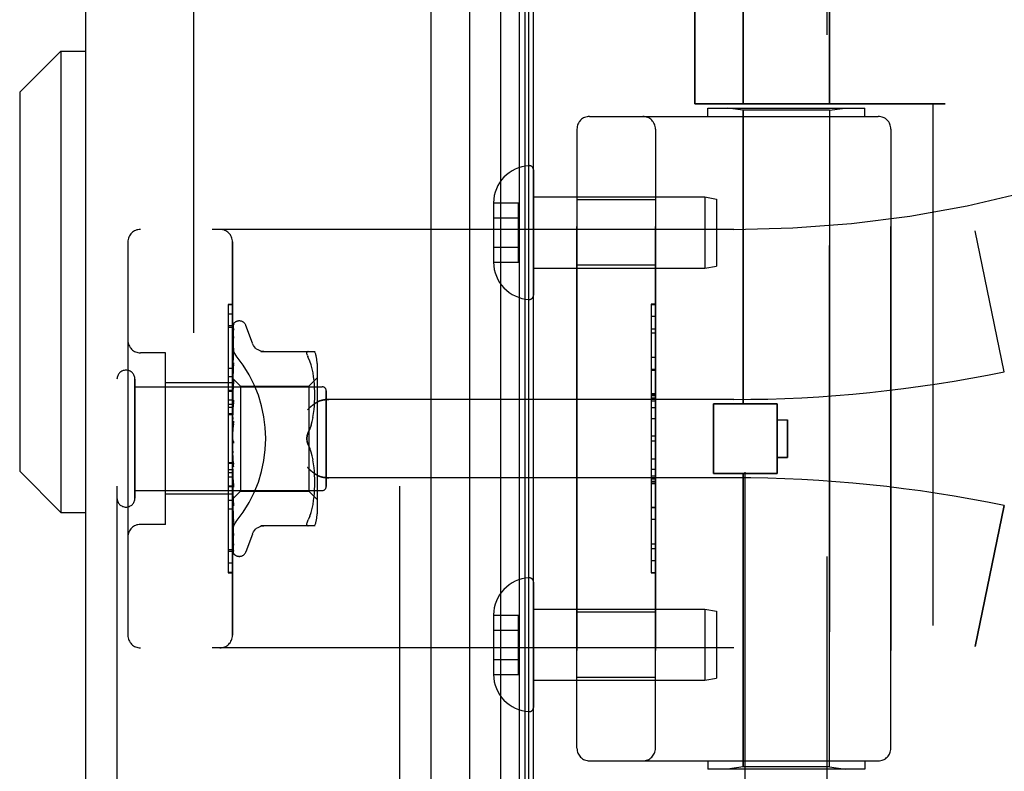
# Model space of a CAD drawing. Header units: inches. Extents: x 0 to 227, y 0 to 147.
# Tile 237 of 256: x 117.87 to 120.22, y 45.7 to 47.49. Entities that reach past the tile are written whole.
import ezdxf

# ---------------------------------------------------------------- set-up
doc = ezdxf.new("R2010")
doc.units = ezdxf.units.IN
doc.header["$LTSCALE"] = 12.466667
doc.header["$MEASUREMENT"] = 0
doc.linetypes.add('HIDDEN', pattern=[0.2, 0.1, -0.1])
doc.layers.get('0').update_dxf_attribs({"linetype": 'CONTINUOUS'})
for name, color, linetype in [('DEFAULT_2', 8, 'HIDDEN'), ('DIMENSIONS', 7, 'CONTINUOUS'), ('LEFTHAND_DOOR_ASSEMBLY', 7, 'CONTINUOUS'), ('RIGHTHAND_DOOR_ASSEMBLY', 7, 'CONTINUOUS')]:
    doc.layers.add(name, color=color, linetype=linetype)
doc.styles.get("Standard").update_dxf_attribs({"font": 'arial.ttf'})
doc.dimstyles.new('DIMSTYLE_1', dxfattribs={"dimtxt": 1, "dimasz": 1.333333, "dimexe": 0.09, "dimexo": 0.07, "dimgap": 0.0375, "dimtad": 0, "dimtih": 1, "dimtoh": 1, "dimzin": 4, "dimdsep": 46, "dimtxsty": 'Standard', "dimblk": '_FILLED', "dimblk1": '_FILLED', "dimblk2": '_FILLED', "dimcen": 0.09, "dimadec": 3, "dimazin": 1, "dimtfac": 1, "dimtdec": 3, "dimtofl": 0, "dimtmove": 0, "dimatfit": 3, "dimldrblk": '_FILLED', "dimfxl": 0, "dimtolj": 1, "dimtzin": 4, "dimarcsym": 0})

# ---------------------------------------------------------------- blocks, each defined once
blk = doc.blocks.new('_FILLED')
at = {"color": 0, "linetype": 'ByBlock'}
blk.add_solid([(0, 0), (-1, 0.2), (-1, -0.2)], dxfattribs=at)
blk = doc.blocks.new('*D12')
at = {"layer": 'DIMENSIONS', "color": 2, "linetype": 'Continuous'}
for p, q in [((118.2684, 101.6174), (114.005, 101.6174)), ((115.205, 101.6174), (115.205, 72.6174)), ((115.205, 41.6174), (115.205, 70.6174)), ((118.2794, 41.6174), (114.005, 41.6174))]:
    blk.add_line(p, q, dxfattribs=at)
at = {"layer": 'DIMENSIONS', "color": 2, "linetype": 'Continuous', "xscale": 1.3333333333, "yscale": 1.3333333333, "zscale": 1.3333333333}
for p, rotation in [((115.205, 101.6174), 90), ((115.205, 41.6174), 270)]:
    blk.add_blockref('_FILLED', p, dxfattribs=dict(at, rotation=rotation))
at = {"layer": 'DIMENSIONS', "color": 2, "linetype": 'Continuous', "insert": (115.205, 72.1174), "char_height": 1, "width": 3.494424, "attachment_point": 2, "line_spacing_factor": 0.9}
blk.add_mtext('60.00', dxfattribs=at)

msp = doc.modelspace()

# ---------------------------------------------------------------- linework, layer by layer
at = {"color": 3, "linetype": 'Continuous'}
msp.add_line((119.0977, 41.7214), (119.0977, 101.5134), dxfattribs=at)
at = {"layer": 'DEFAULT_2', "color": 8, "linetype": 'HIDDEN'}
msp.add_line((118.2852, 100.3518), (118.2852, 42.8829), dxfattribs=at)
at = {"layer": 'LEFTHAND_DOOR_ASSEMBLY', "color": 8, "linetype": 'HIDDEN'}
for p, q in [((118.1027, 101.2324), (118.1027, 42.0024)), ((118.7777, 101.2324), (118.7777, 42.0024)), ((119.5987, 47.8384), (119.5987, 47.2924)), ((119.8047, 47.8384), (119.8047, 47.2924)), ((119.483, 47.8136), (119.483, 47.2924)), ((120.0817, 47.2924), (119.483, 47.2924)), ((120.0517, 47.2924), (120.0517, 45.6924)), ((119.2317, 47.2624), (119.9217, 47.2624)), ((119.5142, 47.2824), (119.8892, 47.2824)), ((119.5142, 47.2624), (119.5142, 47.2824)), ((119.5987, 47.2771), (119.5612, 47.2824)), ((119.8047, 47.2771), (119.5987, 47.2771)), ((119.5987, 46.5754), (119.5987, 47.2771)), ((119.8047, 47.2771), (119.8422, 47.2824)), ((119.8047, 45.7077), (119.8047, 47.2771)), ((119.8892, 47.2624), (119.8892, 47.2824)), ((119.2017, 47.2324), (119.2017, 45.7524)), ((119.3892, 45.7524), (119.3892, 47.2324)), ((119.9517, 47.2324), (119.9517, 45.7524)), ((119.3892, 47.0629), (119.2017, 47.0629)), ((119.5767, 46.9924), (118.1587, 46.9924)), ((120.2227, 46.6524), (120.1529, 46.989)), ((118.1287, 46.9624), (118.1287, 46.0224)), ((118.3787, 46.0224), (118.3787, 46.9624)), ((119.3892, 46.9069), (119.2017, 46.9069)), ((119.3792, 46.8133), (119.3892, 46.8133)), ((119.3792, 46.8133), (119.3792, 46.1714)), ((119.3892, 46.8131), (119.3792, 46.8131)), ((118.3787, 46.7902), (118.3687, 46.7902)), ((118.3687, 46.7902), (118.3687, 46.3795)), ((118.3787, 46.7617), (118.3687, 46.7617)), ((119.3792, 46.755), (119.3892, 46.755)), ((119.3892, 46.7448), (119.3792, 46.7448)), ((118.2187, 46.6974), (118.1587, 46.6974)), ((118.2187, 46.2874), (118.2187, 46.6974)), ((119.3892, 46.686), (119.3792, 46.686)), ((119.3792, 46.6558), (119.3892, 46.6558)), ((118.1457, 46.3504), (118.1457, 46.6344)), ((118.3787, 46.6404), (118.3687, 46.6404)), ((118.1457, 46.6164), (118.5927, 46.6164)), ((118.3787, 46.6254), (118.2187, 46.6254)), ((118.6027, 46.3784), (118.6027, 46.6064)), ((118.3787, 46.5843), (118.3687, 46.5843)), ((119.5767, 46.5861), (118.6091, 46.5861)), ((119.3792, 46.5992), (119.3892, 46.5992)), ((119.3792, 46.599), (119.3892, 46.599)), ((119.3892, 46.5987), (119.3792, 46.5987)), ((118.3787, 46.5743), (118.3687, 46.5743)), ((118.3787, 46.5671), (118.3687, 46.5671)), ((119.5277, 46.5754), (119.6797, 46.5754)), ((119.5277, 46.4094), (119.5277, 46.5754)), ((119.6797, 46.4094), (119.6797, 46.5754)), ((118.3787, 46.552), (118.3687, 46.552)), ((119.3792, 46.5408), (119.3892, 46.5408)), ((119.6797, 46.5374), (119.7047, 46.5374)), ((119.7047, 46.5374), (119.7047, 46.4474)), ((119.3892, 46.4987), (119.3792, 46.4987)), ((119.7047, 46.4474), (119.6797, 46.4474)), ((118.3687, 46.4357), (118.3787, 46.4357)), ((119.3892, 46.4185), (119.3792, 46.4185)), ((119.5767, 46.3986), (118.6091, 46.3986)), ((119.3892, 46.4029), (119.3792, 46.4029)), ((119.3892, 46.3953), (119.3792, 46.3953)), ((119.5277, 46.4094), (119.6797, 46.4094)), ((119.5987, 45.7077), (119.5987, 46.4094)), ((118.1457, 46.3684), (118.5927, 46.3684)), ((118.3687, 46.3795), (118.3787, 46.3795)), ((118.3787, 46.3791), (118.3687, 46.3791)), ((118.3687, 46.3791), (118.3687, 46.1718)), ((118.3787, 46.3774), (118.3687, 46.3774)), ((119.3892, 46.3899), (119.3792, 46.3899)), ((119.3892, 46.3851), (119.3792, 46.3851)), ((118.3787, 46.3594), (118.2187, 46.3594)), ((118.3787, 46.324), (118.3687, 46.324)), ((119.3892, 46.3267), (119.3792, 46.3267)), ((120.2227, 46.3324), (120.1529, 45.9958)), ((118.2187, 46.2874), (118.1587, 46.2874)), ((118.3687, 46.2271), (118.3787, 46.2271)), ((119.3892, 46.2004), (119.3792, 46.2004)), ((118.3787, 46.1726), (118.3687, 46.1726)), ((118.3687, 46.1718), (118.3787, 46.1718)), ((119.3892, 46.1714), (119.3792, 46.1714)), ((119.3892, 46.0779), (119.2017, 46.0779)), ((119.5767, 45.9924), (118.1587, 45.9924)), ((119.3892, 45.9219), (119.2017, 45.9219)), ((119.2317, 45.7224), (119.9217, 45.7224)), ((119.5142, 45.7224), (119.5142, 45.7024)), ((119.8892, 45.7224), (119.8892, 45.7024)), ((119.8892, 45.7024), (119.5142, 45.7024)), ((119.5987, 45.7077), (119.5612, 45.7024)), ((119.8047, 45.7077), (119.5987, 45.7077)), ((119.8047, 45.7077), (119.8422, 45.7024))]:
    msp.add_line(p, q, dxfattribs=at)
for points in [[(118.3875, 46.6904), (118.387, 46.691), (118.3866, 46.6916), (118.3861, 46.6922), (118.3857, 46.6928), (118.3852, 46.6935), (118.3848, 46.6941), (118.3844, 46.6948), (118.3839, 46.6955), (118.3835, 46.6962), (118.3832, 46.6969), (118.3828, 46.6976), (118.3824, 46.6984), (118.3821, 46.6991), (118.3817, 46.6999), (118.3814, 46.7006), (118.3811, 46.7014), (118.3808, 46.7022), (118.3805, 46.7029), (118.3803, 46.7037), (118.3801, 46.7045), (118.3798, 46.7053), (118.3796, 46.7061), (118.3795, 46.7069), (118.3793, 46.7076), (118.3792, 46.7084), (118.379, 46.7092), (118.3789, 46.71), (118.3789, 46.7107), (118.3788, 46.7115), (118.3787, 46.7123), (118.3787, 46.713), (118.3787, 46.7138)], [(118.6091, 46.5861), (118.6079, 46.5861), (118.6066, 46.5861), (118.6053, 46.586), (118.604, 46.586), (118.6028, 46.5859), (118.6016, 46.5858), (118.6003, 46.5856), (118.5991, 46.5855), (118.598, 46.5853), (118.5968, 46.5851), (118.5957, 46.5849), (118.5946, 46.5847), (118.5935, 46.5844), (118.5924, 46.5842), (118.5914, 46.5839), (118.5904, 46.5836), (118.5894, 46.5833), (118.5885, 46.583), (118.5875, 46.5827), (118.5866, 46.5824), (118.5858, 46.582), (118.5849, 46.5817), (118.5841, 46.5814), (118.5833, 46.581), (118.5826, 46.5806), (118.5818, 46.5803), (118.5811, 46.5799), (118.5804, 46.5795), (118.5798, 46.5791), (118.5791, 46.5787)], [(118.5579, 46.5611), (118.5584, 46.5617), (118.5589, 46.5623), (118.5595, 46.5628), (118.56, 46.5634), (118.5606, 46.564), (118.5612, 46.5645), (118.5617, 46.5651), (118.5623, 46.5657), (118.5629, 46.5662), (118.5635, 46.5668), (118.5641, 46.5674), (118.5648, 46.5679), (118.5654, 46.5685), (118.566, 46.569), (118.5667, 46.5696), (118.5673, 46.5701), (118.568, 46.5707), (118.5686, 46.5712), (118.5693, 46.5717), (118.5699, 46.5723), (118.5706, 46.5728), (118.5712, 46.5733), (118.5719, 46.5738), (118.5726, 46.5743), (118.5732, 46.5748), (118.5739, 46.5753), (118.5746, 46.5757), (118.5752, 46.5762), (118.5759, 46.5766), (118.5765, 46.5771), (118.5772, 46.5775), (118.5778, 46.5779), (118.5785, 46.5783), (118.5791, 46.5787)], [(118.5791, 46.406), (118.5785, 46.4064), (118.5778, 46.4069), (118.5772, 46.4073), (118.5765, 46.4077), (118.5759, 46.4081), (118.5752, 46.4086), (118.5746, 46.4091), (118.5739, 46.4095), (118.5732, 46.41), (118.5726, 46.4105), (118.5719, 46.411), (118.5712, 46.4115), (118.5706, 46.412), (118.5699, 46.4125), (118.5693, 46.413), (118.5686, 46.4136), (118.568, 46.4141), (118.5673, 46.4146), (118.5667, 46.4152), (118.566, 46.4157), (118.5654, 46.4163), (118.5648, 46.4169), (118.5641, 46.4174), (118.5635, 46.418), (118.5629, 46.4185), (118.5623, 46.4191), (118.5617, 46.4197), (118.5612, 46.4202), (118.5606, 46.4208), (118.56, 46.4214), (118.5595, 46.422), (118.5589, 46.4225), (118.5584, 46.4231), (118.5579, 46.4236)], [(118.5791, 46.406), (118.5798, 46.4057), (118.5804, 46.4053), (118.5811, 46.4049), (118.5818, 46.4045), (118.5826, 46.4041), (118.5833, 46.4038), (118.5841, 46.4034), (118.5849, 46.4031), (118.5858, 46.4027), (118.5866, 46.4024), (118.5875, 46.4021), (118.5885, 46.4018), (118.5894, 46.4015), (118.5904, 46.4012), (118.5914, 46.4009), (118.5924, 46.4006), (118.5935, 46.4004), (118.5946, 46.4001), (118.5957, 46.3999), (118.5968, 46.3997), (118.598, 46.3995), (118.5991, 46.3993), (118.6003, 46.3992), (118.6016, 46.399), (118.6028, 46.3989), (118.604, 46.3988), (118.6053, 46.3987), (118.6066, 46.3987), (118.6079, 46.3987), (118.6091, 46.3986)], [(118.3787, 46.271), (118.3787, 46.2718), (118.3787, 46.2725), (118.3788, 46.2733), (118.3789, 46.274), (118.3789, 46.2748), (118.379, 46.2756), (118.3792, 46.2764), (118.3793, 46.2772), (118.3795, 46.2779), (118.3796, 46.2787), (118.3798, 46.2795), (118.3801, 46.2803), (118.3803, 46.2811), (118.3805, 46.2819), (118.3808, 46.2826), (118.3811, 46.2834), (118.3814, 46.2842), (118.3817, 46.2849), (118.3821, 46.2857), (118.3824, 46.2864), (118.3828, 46.2872), (118.3832, 46.2879), (118.3835, 46.2886), (118.3839, 46.2893), (118.3844, 46.29), (118.3848, 46.2907), (118.3852, 46.2913), (118.3857, 46.292), (118.3861, 46.2926), (118.3866, 46.2932), (118.387, 46.2938), (118.3875, 46.2944)]]:
    msp.add_lwpolyline(points, dxfattribs=at)
for centre, radius, start, end in [((119.5767, 49.7675), 2.7751, 270, 316.1116), ((119.2317, 47.2324), 0.03, 90, 180), ((119.3592, 47.2324), 0.03, 0, 90), ((119.9217, 47.2324), 0.03, 0, 90), ((118.1587, 46.9624), 0.03, 90, 180), ((118.3487, 46.9624), 0.03, 0, 90), ((118.1587, 46.7274), 0.03, 180, 270), ((118.1242, 46.6344), 0.0215, 360, 180), ((119.5767, 49.7675), 3.1814, 270, 281.7157), ((118.5927, 46.6064), 0.01, 360, 90), ((119.5767, 43.2173), 3.1814, 78.2843, 90), ((118.5927, 46.3784), 0.01, 270, 0), ((118.1242, 46.3504), 0.0215, 180, 0), ((118.1587, 46.2574), 0.03, 90, 180), ((118.1587, 46.0224), 0.03, 180, 270), ((118.3487, 46.0224), 0.03, 270, 360), ((119.5767, 43.2173), 2.7751, 43.8884, 90), ((119.2317, 45.7524), 0.03, 180, 270), ((119.3592, 45.7524), 0.03, 270, 360), ((119.9217, 45.7524), 0.03, 270, 360)]:
    msp.add_arc(centre, radius, start, end, dxfattribs=at)
msp.add_ellipse((118.1457, 46.4924), major_axis=(0, 0.3125), ratio=1, start_param=-2.256904, end_param=-0.884689, dxfattribs=at)
at = {"layer": 'RIGHTHAND_DOOR_ASSEMBLY', "color": 7, "linetype": 'Continuous'}
for p, q in [((119.02, 41.952), (119.02, 101.2828)), ((118.9448, 101.2544), (118.9448, 41.9804)), ((119.0634, 101.2738), (119.0634, 41.961)), ((119.0771, 101.2671), (119.0771, 41.9677)), ((119.0858, 101.2647), (119.0858, 41.9701)), ((117.8702, 47.3201), (117.9686, 47.4186)), ((117.9686, 47.4186), (118.0277, 47.4186)), ((117.9686, 47.4186), (117.9686, 46.3162)), ((117.8702, 47.3201), (117.8702, 46.4146)), ((117.8702, 46.4146), (117.9686, 46.3162)), ((117.9686, 46.3162), (118.0277, 46.3162))]:
    msp.add_line(p, q, dxfattribs=at)
at = {"layer": 'RIGHTHAND_DOOR_ASSEMBLY', "color": 3, "linetype": 'Continuous'}
for p, q in [((118.0277, 101.2324), (118.0277, 42.0024)), ((118.8527, 101.2324), (118.8527, 42.0024))]:
    msp.add_line(p, q, dxfattribs=at)
at = {"layer": 'RIGHTHAND_DOOR_ASSEMBLY', "color": 8, "linetype": 'HIDDEN'}
for p, q in [((118.1027, 101.2324), (118.1027, 42.0024)), ((118.7777, 101.2324), (118.7777, 42.0024)), ((119.5987, 47.2924), (119.5987, 47.8384)), ((119.8047, 47.2924), (119.8047, 47.8384)), ((119.483, 47.2924), (119.483, 47.8136)), ((119.6037, 45.1658), (119.6037, 47.8124)), ((119.7997, 44.9644), (119.7997, 47.8124)), ((119.483, 47.2924), (120.0817, 47.2924)), ((120.0517, 47.2924), (120.0517, 45.6924)), ((119.2317, 47.2624), (119.9217, 47.2624)), ((119.5142, 47.2824), (119.8892, 47.2824)), ((119.5142, 47.2624), (119.5142, 47.2824)), ((119.5987, 47.2771), (119.5612, 47.2824)), ((119.8047, 47.2771), (119.5987, 47.2771)), ((119.5987, 47.2771), (119.5987, 46.5754)), ((119.8047, 47.2771), (119.8422, 47.2824)), ((119.8047, 47.2771), (119.8047, 45.7077)), ((119.8892, 47.2624), (119.8892, 47.2824)), ((119.2017, 45.7524), (119.2017, 47.2324)), ((119.3892, 47.2324), (119.3892, 45.7524)), ((119.9517, 45.7524), (119.9517, 47.2324)), ((119.0977, 47.1348), (119.0977, 46.835)), ((119.0022, 47.0559), (119.0622, 47.0559)), ((119.0022, 47.0559), (119.0022, 47.0549)), ((119.0022, 47.0549), (119.0022, 46.9149)), ((119.0622, 46.9138), (119.0622, 47.0559)), ((119.0977, 47.0699), (119.5068, 47.0699)), ((119.3892, 47.0629), (119.2017, 47.0629)), ((119.5068, 47.0699), (119.5352, 47.0649)), ((119.5068, 47.0699), (119.5068, 46.8999)), ((119.5352, 47.0649), (119.5352, 46.9049)), ((119.0022, 47.0199), (119.0622, 47.0199)), ((119.5767, 46.9924), (118.1587, 46.9924)), ((120.2227, 46.6524), (120.1529, 46.989)), ((118.1287, 46.9624), (118.1287, 46.0224)), ((118.3787, 46.9624), (118.3787, 46.0224)), ((119.0022, 46.9499), (119.0622, 46.9499)), ((119.0022, 46.9149), (119.0022, 46.9138)), ((119.0022, 46.9138), (119.0622, 46.9138)), ((119.0977, 46.8999), (119.5068, 46.8999)), ((119.3892, 46.9069), (119.2017, 46.9069)), ((119.5068, 46.8999), (119.5352, 46.9049)), ((118.3787, 46.813), (118.3687, 46.813)), ((118.3687, 46.813), (118.3687, 46.6057)), ((118.3787, 46.8122), (118.3687, 46.8122)), ((119.3892, 46.8134), (119.3792, 46.8134)), ((119.3792, 46.8134), (119.3792, 46.1714)), ((118.3952, 46.7736), (118.3944, 46.7736)), ((119.3892, 46.7844), (119.3792, 46.7844)), ((118.3787, 46.7577), (118.3687, 46.7577)), ((118.3795, 46.6352), (118.3813, 46.764)), ((118.3795, 46.6352), (118.3813, 46.7634)), ((118.3795, 46.6301), (118.3813, 46.7548)), ((118.3795, 46.63), (118.3813, 46.753)), ((118.3813, 46.754), (118.3807, 46.7527)), ((118.3821, 46.7663), (118.3816, 46.7656)), ((118.4263, 46.7204), (118.4109, 46.7627)), ((118.3795, 46.62), (118.3813, 46.7361)), ((118.3795, 46.6198), (118.3813, 46.7332)), ((118.3813, 46.7361), (118.3814, 46.7365)), ((118.3813, 46.7332), (118.3814, 46.7337)), ((118.2187, 46.6974), (118.1587, 46.6974)), ((118.2187, 46.2874), (118.2187, 46.6974)), ((118.3801, 46.699), (118.3793, 46.692)), ((118.3795, 46.6053), (118.3813, 46.7085)), ((118.3795, 46.605), (118.3813, 46.7047)), ((118.3813, 46.7085), (118.3813, 46.7086)), ((118.3813, 46.7086), (118.3814, 46.7086)), ((118.3813, 46.7047), (118.3813, 46.7047)), ((118.446, 46.7007), (118.5752, 46.7007)), ((118.5598, 46.7007), (118.5585, 46.7005)), ((118.3793, 46.692), (118.3787, 46.6863)), ((118.3795, 46.5865), (118.3813, 46.6732)), ((118.3813, 46.6732), (118.3813, 46.6731)), ((118.5576, 46.6913), (118.5585, 46.6889)), ((118.5598, 46.6861), (118.5585, 46.6889)), ((118.5634, 46.6777), (118.5598, 46.6861)), ((118.5665, 46.6688), (118.5634, 46.6777)), ((118.3687, 46.6608), (118.3787, 46.6608)), ((118.3793, 46.6537), (118.3787, 46.6474)), ((118.3806, 46.6659), (118.3793, 46.6537)), ((118.3795, 46.5861), (118.3813, 46.6684)), ((118.3813, 46.673), (118.3806, 46.6659)), ((118.569, 46.6595), (118.5664, 46.6689)), ((118.571, 46.6499), (118.569, 46.6595)), ((118.5725, 46.6404), (118.571, 46.65)), ((118.5807, 46.672), (118.5807, 46.3128)), ((119.3892, 46.658), (119.3792, 46.658)), ((118.1457, 46.6344), (118.1457, 46.3504)), ((118.3787, 46.6366), (118.3977, 46.6176)), ((118.3787, 46.6331), (118.3795, 46.6301)), ((118.3787, 46.6279), (118.3795, 46.63)), ((118.3795, 46.6352), (118.3795, 46.6353)), ((118.3795, 46.6352), (118.3795, 46.6352)), ((118.3795, 46.5642), (118.3813, 46.6313)), ((118.3795, 46.63), (118.3795, 46.6301)), ((118.3795, 46.6301), (118.3795, 46.63)), ((118.3813, 46.631), (118.3801, 46.6185)), ((118.3813, 46.6313), (118.3813, 46.631)), ((118.5607, 46.6176), (118.5807, 46.6376)), ((118.5736, 46.631), (118.5725, 46.6404)), ((118.5744, 46.6221), (118.5736, 46.6311)), ((118.1457, 46.6164), (118.5927, 46.6164)), ((118.3787, 46.6254), (118.2187, 46.6254)), ((118.3787, 46.6074), (118.3687, 46.6074)), ((118.3687, 46.6057), (118.3787, 46.6057)), ((118.3787, 46.6053), (118.3687, 46.6053)), ((118.3687, 46.6053), (118.3687, 46.1946)), ((118.3787, 46.6245), (118.3795, 46.6201)), ((118.3787, 46.6162), (118.3795, 46.6198)), ((118.3801, 46.6185), (118.3787, 46.6029)), ((118.3787, 46.6112), (118.3795, 46.6053)), ((118.3787, 46.5999), (118.3795, 46.605)), ((118.3795, 46.5638), (118.3813, 46.6258)), ((118.3795, 46.6198), (118.3795, 46.6201)), ((118.3795, 46.62), (118.3795, 46.6198)), ((118.3795, 46.605), (118.3795, 46.6053)), ((118.3795, 46.6053), (118.3795, 46.605)), ((118.3977, 46.6176), (118.5607, 46.6176)), ((118.3977, 46.6176), (118.3977, 46.3671)), ((118.5607, 46.6176), (118.5607, 46.4924)), ((118.5748, 46.6134), (118.5743, 46.6222)), ((118.5751, 46.605), (118.5748, 46.6135)), ((118.5752, 46.5967), (118.5751, 46.6052)), ((118.6027, 46.6064), (118.6027, 46.3784)), ((118.3787, 46.5936), (118.3795, 46.5866)), ((118.3787, 46.5798), (118.3795, 46.5862)), ((118.3813, 46.584), (118.3787, 46.5545)), ((118.3795, 46.5861), (118.3795, 46.5866)), ((118.3795, 46.5865), (118.3795, 46.5862)), ((118.3795, 46.5393), (118.3813, 46.5843)), ((118.3813, 46.5843), (118.3813, 46.584)), ((118.5743, 46.5708), (118.5748, 46.5799)), ((118.5748, 46.5797), (118.5751, 46.5885)), ((118.5751, 46.5883), (118.5752, 46.5969)), ((119.5767, 46.5861), (118.6091, 46.5861)), ((119.3892, 46.5997), (119.3792, 46.5997)), ((119.3892, 46.5949), (119.3792, 46.5949)), ((119.3892, 46.5895), (119.3792, 46.5895)), ((119.3892, 46.5818), (119.3792, 46.5818)), ((118.3787, 46.5723), (118.3795, 46.5644)), ((118.3787, 46.5564), (118.3795, 46.5639)), ((118.3795, 46.5388), (118.3813, 46.5783)), ((118.3795, 46.5641), (118.3795, 46.5644)), ((118.3795, 46.5642), (118.3795, 46.5639)), ((118.3795, 46.5638), (118.3795, 46.5641)), ((118.5724, 46.5524), (118.5736, 46.5619)), ((118.5736, 46.5617), (118.5743, 46.571)), ((119.3892, 46.5663), (119.3792, 46.5663)), ((119.6797, 46.5754), (119.5277, 46.5754)), ((119.5277, 46.5754), (119.5277, 46.4094)), ((119.6797, 46.5754), (119.6797, 46.4094)), ((118.3787, 46.5491), (118.3687, 46.5491)), ((118.3787, 46.5481), (118.3795, 46.5396)), ((118.3787, 46.5308), (118.3795, 46.5391)), ((118.3813, 46.5338), (118.3787, 46.5038)), ((118.3795, 46.5388), (118.3795, 46.5396)), ((118.3795, 46.5393), (118.3795, 46.5391)), ((118.5665, 46.5244), (118.569, 46.5337)), ((118.569, 46.5337), (118.571, 46.5432)), ((118.5709, 46.543), (118.5725, 46.5526)), ((119.6797, 46.5374), (119.7047, 46.5374)), ((119.7047, 46.4474), (119.7047, 46.5374)), ((118.3787, 46.5219), (118.3795, 46.5131)), ((118.3795, 46.5119), (118.38, 46.5166)), ((118.5598, 46.507), (118.5634, 46.5156)), ((118.3787, 46.4947), (118.3795, 46.4858)), ((118.3787, 46.4889), (118.3789, 46.4885)), ((118.3787, 46.4764), (118.3795, 46.4853)), ((118.3795, 46.4871), (118.3802, 46.4861)), ((118.5607, 46.4924), (118.5607, 46.3671)), ((119.3892, 46.4861), (119.3792, 46.4861)), ((118.3787, 46.4673), (118.3795, 46.4588)), ((118.5598, 46.4778), (118.5634, 46.4692)), ((118.5665, 46.4603), (118.5634, 46.4692)), ((118.3787, 46.4496), (118.3795, 46.4583)), ((118.3813, 46.4256), (118.3787, 46.4555)), ((118.3787, 46.4409), (118.3795, 46.433)), ((118.3813, 46.4316), (118.3795, 46.4592)), ((118.3795, 46.4592), (118.3795, 46.4583)), ((118.3795, 46.4586), (118.3795, 46.4588)), ((118.3813, 46.4254), (118.3795, 46.4586)), ((118.569, 46.4511), (118.5665, 46.4604)), ((118.571, 46.4416), (118.569, 46.4511)), ((118.5725, 46.4322), (118.5709, 46.4418)), ((119.3792, 46.444), (119.3892, 46.444)), ((119.6797, 46.4474), (119.7047, 46.4474)), ((118.3787, 46.4328), (118.3687, 46.4328)), ((118.3787, 46.4177), (118.3687, 46.4177)), ((118.3787, 46.4243), (118.3795, 46.4325)), ((118.3787, 46.4163), (118.3795, 46.4094)), ((118.3813, 46.3822), (118.3795, 46.4332)), ((118.3795, 46.4332), (118.3795, 46.4325)), ((118.3795, 46.4327), (118.3795, 46.433)), ((118.3813, 46.3765), (118.3795, 46.4327)), ((118.3813, 46.4256), (118.3813, 46.4254)), ((118.5736, 46.4229), (118.5724, 46.4324)), ((118.5743, 46.4138), (118.5736, 46.4231)), ((118.3787, 46.4105), (118.3687, 46.4105)), ((118.3787, 46.4005), (118.3687, 46.4005)), ((118.3787, 46.4014), (118.3795, 46.4089)), ((118.3787, 46.4057), (118.3813, 46.3768)), ((118.3787, 46.3945), (118.3795, 46.3887)), ((118.3813, 46.337), (118.3795, 46.4095)), ((118.3795, 46.4095), (118.3795, 46.4089)), ((118.3795, 46.4091), (118.3795, 46.4094)), ((118.3813, 46.3318), (118.3795, 46.4091)), ((118.5748, 46.4049), (118.5743, 46.414)), ((118.5751, 46.3963), (118.5748, 46.4051)), ((118.5752, 46.3879), (118.5751, 46.3965)), ((119.5767, 46.3986), (118.6091, 46.3986)), ((119.6797, 46.4094), (119.5277, 46.4094)), ((119.5987, 46.4094), (119.5987, 45.7077)), ((118.1457, 46.3684), (118.5927, 46.3684)), ((118.3787, 46.3819), (118.3795, 46.3884)), ((118.3787, 46.3762), (118.3795, 46.3718)), ((118.3787, 46.3663), (118.3795, 46.3715)), ((118.3813, 46.2974), (118.3795, 46.3888)), ((118.3795, 46.3888), (118.3795, 46.3884)), ((118.3795, 46.3884), (118.3795, 46.3887)), ((118.3813, 46.293), (118.3795, 46.3884)), ((118.3813, 46.2648), (118.3795, 46.3719)), ((118.3795, 46.3719), (118.3795, 46.3715)), ((118.3795, 46.3716), (118.3795, 46.3718)), ((118.3813, 46.2614), (118.3795, 46.3716)), ((118.3813, 46.3767), (118.3813, 46.3765)), ((118.5743, 46.3626), (118.5748, 46.3714)), ((118.5748, 46.3712), (118.5751, 46.3797)), ((118.5751, 46.3796), (118.5752, 46.3881)), ((119.3892, 46.386), (119.3792, 46.386)), ((119.3792, 46.3858), (119.3892, 46.3858)), ((119.3792, 46.3856), (119.3892, 46.3856)), ((118.3787, 46.3594), (118.2187, 46.3594)), ((118.3787, 46.3444), (118.3687, 46.3444)), ((118.3787, 46.3621), (118.3795, 46.3593)), ((118.3787, 46.3553), (118.3795, 46.3591)), ((118.3787, 46.3482), (118.3795, 46.3489)), ((118.3795, 46.3489), (118.3977, 46.3671)), ((118.3795, 46.3591), (118.3795, 46.3593)), ((118.3813, 46.2405), (118.3795, 46.3593)), ((118.3795, 46.3593), (118.3795, 46.3591)), ((118.3813, 46.2382), (118.3795, 46.3591)), ((118.3813, 46.2242), (118.3795, 46.3516)), ((118.3795, 46.3516), (118.3795, 46.3514)), ((118.3795, 46.3515), (118.3795, 46.3515)), ((118.3813, 46.2198), (118.3795, 46.3489)), ((118.3795, 46.3489), (118.3795, 46.3489)), ((118.3801, 46.344), (118.3813, 46.332)), ((118.3977, 46.3671), (118.5607, 46.3671)), ((118.5607, 46.3671), (118.5807, 46.3471)), ((118.571, 46.3348), (118.5725, 46.3444)), ((118.5725, 46.3444), (118.5736, 46.3538)), ((118.5736, 46.3537), (118.5744, 46.3627)), ((118.3813, 46.332), (118.3813, 46.3318)), ((118.5664, 46.3159), (118.569, 46.3253)), ((118.569, 46.3253), (118.571, 46.3349)), ((119.3792, 46.329), (119.3892, 46.329)), ((120.1529, 45.9958), (120.2227, 46.3324)), ((118.3787, 46.3171), (118.3793, 46.3111)), ((118.3793, 46.3111), (118.3801, 46.3035)), ((118.5634, 46.3071), (118.5598, 46.2986)), ((118.5634, 46.3071), (118.5665, 46.316)), ((119.3892, 46.2988), (119.3792, 46.2988)), ((118.2187, 46.2874), (118.1587, 46.2874)), ((118.3813, 46.2931), (118.3813, 46.293)), ((118.5752, 46.2841), (118.446, 46.2841)), ((118.5585, 46.2842), (118.5598, 46.2841)), ((118.3814, 46.2612), (118.3813, 46.2614)), ((118.4263, 46.2644), (118.4109, 46.2221)), ((118.3814, 46.2375), (118.3813, 46.2382)), ((119.3892, 46.24), (119.3792, 46.24)), ((119.3792, 46.2298), (119.3892, 46.2298)), ((118.3787, 46.2231), (118.3687, 46.2231)), ((118.3828, 46.2159), (118.383, 46.2157)), ((118.3952, 46.2111), (118.3944, 46.2111)), ((118.3787, 46.1946), (118.3687, 46.1946)), ((119.3892, 46.1717), (119.3792, 46.1717)), ((119.3792, 46.1714), (119.3892, 46.1714)), ((119.0977, 46.1498), (119.0977, 45.85)), ((119.0022, 46.0709), (119.0622, 46.0709)), ((119.0022, 46.0709), (119.0022, 46.0699)), ((119.0022, 46.0699), (119.0022, 45.9299)), ((119.0622, 45.9288), (119.0622, 46.0709)), ((119.0977, 46.0849), (119.5068, 46.0849)), ((119.3892, 46.0779), (119.2017, 46.0779)), ((119.5068, 46.0849), (119.5352, 46.0799)), ((119.5068, 46.0849), (119.5068, 45.9149)), ((119.5352, 46.0799), (119.5352, 45.9199)), ((119.0022, 46.0349), (119.0622, 46.0349)), ((119.5767, 45.9924), (118.1587, 45.9924)), ((119.0022, 45.9649), (119.0622, 45.9649)), ((119.0022, 45.9299), (119.0022, 45.9288)), ((119.0022, 45.9288), (119.0622, 45.9288)), ((119.3892, 45.9219), (119.2017, 45.9219)), ((119.0977, 45.9149), (119.5068, 45.9149)), ((119.5068, 45.9149), (119.5352, 45.9199)), ((119.2317, 45.7224), (119.9217, 45.7224)), ((119.5142, 45.7224), (119.5142, 45.7024)), ((119.8892, 45.7224), (119.8892, 45.7024)), ((119.8892, 45.7024), (119.5142, 45.7024)), ((119.5987, 45.7077), (119.5612, 45.7024)), ((119.8047, 45.7077), (119.5987, 45.7077)), ((119.8047, 45.7077), (119.8422, 45.7024))]:
    msp.add_line(p, q, dxfattribs=at)
for points in [[(118.382, 46.7667), (118.3816, 46.7659), (118.381, 46.7646), (118.3805, 46.7632), (118.38, 46.7617), (118.3795, 46.7602), (118.3791, 46.7586), (118.3787, 46.7569)], [(118.3816, 46.7656), (118.3814, 46.7653), (118.3811, 46.7649), (118.3808, 46.7645), (118.3805, 46.764), (118.3802, 46.7635), (118.3799, 46.7629), (118.3796, 46.7623), (118.3793, 46.7617), (118.3791, 46.7611), (118.3788, 46.7604), (118.3787, 46.7602)], [(118.3795, 46.7646), (118.3795, 46.7644), (118.3791, 46.7636), (118.3787, 46.7626)], [(118.3815, 46.7559), (118.3811, 46.7545), (118.3807, 46.7525), (118.3802, 46.7504), (118.3798, 46.7483), (118.3794, 46.746), (118.379, 46.7438), (118.3787, 46.742)], [(118.3807, 46.7527), (118.3804, 46.7522), (118.3801, 46.7517), (118.3798, 46.7512), (118.3796, 46.7506), (118.3793, 46.7499), (118.379, 46.7493), (118.3788, 46.7486), (118.3787, 46.7485)], [(118.3813, 46.764), (118.3814, 46.7647), (118.3815, 46.7653), (118.3816, 46.7658), (118.3818, 46.7663), (118.382, 46.7668)], [(118.3813, 46.7634), (118.3814, 46.7639), (118.3814, 46.7644), (118.3816, 46.765), (118.3817, 46.7655), (118.3819, 46.7659), (118.382, 46.7661), (118.3821, 46.7663), (118.3822, 46.7663)], [(118.3813, 46.7548), (118.3814, 46.7552), (118.3814, 46.7557), (118.3815, 46.7559)], [(118.3816, 46.7544), (118.3816, 46.7544), (118.3816, 46.7545), (118.3816, 46.7544), (118.3815, 46.7542), (118.3813, 46.754)], [(118.3813, 46.753), (118.3814, 46.7535), (118.3814, 46.7539), (118.3815, 46.7542), (118.3816, 46.7544)], [(118.3822, 46.7663), (118.3822, 46.7663), (118.3821, 46.7663)], [(118.3814, 46.7365), (118.3811, 46.7346), (118.3806, 46.7317), (118.3802, 46.7289), (118.3797, 46.726), (118.3793, 46.7231), (118.379, 46.7202), (118.3787, 46.7182)], [(118.3802, 46.731), (118.3798, 46.7303), (118.3795, 46.7296), (118.3792, 46.7288), (118.3789, 46.728), (118.3787, 46.7276)], [(118.3814, 46.7337), (118.3814, 46.7337), (118.3814, 46.7336), (118.3813, 46.7334), (118.3812, 46.7331), (118.381, 46.7327), (118.3807, 46.7322), (118.3802, 46.731)], [(118.3787, 46.7138), (118.3787, 46.713), (118.3787, 46.7123), (118.3788, 46.7115), (118.3789, 46.7107), (118.3789, 46.71), (118.379, 46.7092), (118.3792, 46.7084), (118.3793, 46.7076), (118.3795, 46.7069), (118.3796, 46.7061), (118.3798, 46.7053), (118.3801, 46.7045), (118.3803, 46.7037), (118.3805, 46.7029), (118.3808, 46.7022), (118.3811, 46.7014), (118.3814, 46.7006), (118.3817, 46.6999), (118.3821, 46.6991), (118.3824, 46.6984), (118.3828, 46.6976), (118.3832, 46.6969), (118.3835, 46.6962), (118.3839, 46.6955), (118.3844, 46.6948), (118.3848, 46.6941), (118.3852, 46.6935), (118.3857, 46.6928), (118.3861, 46.6922), (118.3866, 46.6916), (118.387, 46.691), (118.3875, 46.6904)], [(118.3813, 46.7047), (118.3813, 46.7047), (118.3813, 46.7046), (118.3812, 46.7043), (118.3811, 46.7039), (118.3809, 46.7034), (118.3806, 46.7028), (118.3803, 46.7021), (118.38, 46.7014), (118.3797, 46.7006), (118.3793, 46.6998), (118.3789, 46.6989), (118.3787, 46.6983)], [(118.3814, 46.7086), (118.381, 46.7061), (118.3801, 46.699)], [(118.4538, 46.7007), (118.4502, 46.701), (118.4465, 46.7017), (118.4429, 46.7028), (118.4396, 46.7045), (118.4364, 46.7065), (118.4335, 46.7089), (118.431, 46.7117), (118.4289, 46.7147), (118.4272, 46.718), (118.4264, 46.7199)], [(118.5576, 46.6913), (118.5569, 46.6934), (118.5565, 46.6953), (118.5564, 46.6968), (118.5565, 46.6981), (118.5569, 46.6992), (118.5576, 46.7), (118.5585, 46.7005)], [(118.3795, 46.6636), (118.3792, 46.6628), (118.3789, 46.662), (118.3787, 46.6616)], [(118.3813, 46.6684), (118.3813, 46.6682), (118.3813, 46.6679), (118.3812, 46.6675), (118.381, 46.667), (118.3808, 46.6664), (118.3805, 46.6657), (118.3802, 46.665), (118.3795, 46.6636)], [(118.3787, 46.6366), (118.3789, 46.6363), (118.3791, 46.636), (118.3793, 46.6356), (118.3795, 46.6353)], [(118.3787, 46.6363), (118.379, 46.636), (118.3792, 46.6357), (118.3794, 46.6355), (118.3795, 46.6353), (118.3795, 46.6352), (118.3795, 46.6352)], [(118.3787, 46.6356), (118.379, 46.6354), (118.3792, 46.6353), (118.3794, 46.6352), (118.3795, 46.6352), (118.3795, 46.6352), (118.3795, 46.6352)], [(118.3787, 46.6348), (118.3789, 46.635), (118.3791, 46.6351), (118.3793, 46.6352), (118.3795, 46.6352)], [(118.3787, 46.6317), (118.379, 46.6313), (118.3792, 46.6309), (118.3794, 46.6306), (118.3795, 46.6304), (118.3795, 46.6301), (118.3795, 46.6301)], [(118.3787, 46.6298), (118.379, 46.6297), (118.3792, 46.6297), (118.3794, 46.6297), (118.3795, 46.6298), (118.3795, 46.63)], [(118.3787, 46.6221), (118.379, 46.6216), (118.3792, 46.6212), (118.3794, 46.6207), (118.3795, 46.6204), (118.3795, 46.6201), (118.3795, 46.62)], [(118.3801, 46.6219), (118.3794, 46.6204), (118.3791, 46.6197), (118.3787, 46.6189)], [(118.3787, 46.619), (118.379, 46.6191), (118.3792, 46.6192), (118.3794, 46.6193), (118.3795, 46.6195), (118.3795, 46.6198)], [(118.3787, 46.6078), (118.379, 46.6073), (118.3792, 46.6067), (118.3794, 46.6062), (118.3795, 46.6058), (118.3795, 46.6054), (118.3795, 46.6053)], [(118.3787, 46.6037), (118.379, 46.6038), (118.3792, 46.604), (118.3794, 46.6043), (118.3795, 46.6046), (118.3795, 46.605)], [(118.3813, 46.6258), (118.3813, 46.6257), (118.3813, 46.6252), (118.3812, 46.6247), (118.381, 46.6241), (118.3807, 46.6234), (118.3804, 46.6227), (118.3801, 46.6219)], [(118.3787, 46.5894), (118.379, 46.5888), (118.3792, 46.5882), (118.3794, 46.5876), (118.3795, 46.5871), (118.3795, 46.5866), (118.3795, 46.5865)], [(118.3787, 46.5843), (118.379, 46.5846), (118.3792, 46.5849), (118.3794, 46.5852), (118.3795, 46.5856), (118.3795, 46.5861)], [(118.5791, 46.5787), (118.5798, 46.5791), (118.5804, 46.5795), (118.5811, 46.5799), (118.5818, 46.5803), (118.5826, 46.5806), (118.5833, 46.581), (118.5841, 46.5814), (118.5849, 46.5817), (118.5858, 46.582), (118.5866, 46.5824), (118.5875, 46.5827), (118.5885, 46.583), (118.5894, 46.5833), (118.5904, 46.5836), (118.5914, 46.5839), (118.5924, 46.5842), (118.5935, 46.5844), (118.5946, 46.5847), (118.5957, 46.5849), (118.5968, 46.5851), (118.598, 46.5853), (118.5991, 46.5855), (118.6003, 46.5856), (118.6016, 46.5858), (118.6028, 46.5859), (118.604, 46.586), (118.6053, 46.586), (118.6066, 46.5861), (118.6079, 46.5861), (118.6091, 46.5861)], [(118.3813, 46.5783), (118.3813, 46.5777), (118.3811, 46.577), (118.3809, 46.5763), (118.3807, 46.5756), (118.3804, 46.575), (118.3801, 46.5743), (118.3797, 46.5737), (118.3794, 46.5731), (118.3791, 46.5725), (118.3788, 46.5719), (118.3787, 46.5717)], [(118.3787, 46.5674), (118.379, 46.5668), (118.3792, 46.5662), (118.3794, 46.5656), (118.3795, 46.565), (118.3795, 46.5644), (118.3795, 46.5642)], [(118.3787, 46.5616), (118.379, 46.5619), (118.3792, 46.5623), (118.3793, 46.5627), (118.3794, 46.5632), (118.3795, 46.5636), (118.3795, 46.5638)], [(118.5791, 46.5787), (118.5785, 46.5783), (118.5778, 46.5779), (118.5772, 46.5775), (118.5765, 46.5771), (118.5759, 46.5766), (118.5752, 46.5762), (118.5746, 46.5757), (118.5739, 46.5753), (118.5732, 46.5748), (118.5726, 46.5743), (118.5719, 46.5738), (118.5712, 46.5733), (118.5706, 46.5728), (118.5699, 46.5723), (118.5693, 46.5717), (118.5686, 46.5712), (118.568, 46.5707), (118.5673, 46.5701), (118.5667, 46.5696), (118.566, 46.569), (118.5654, 46.5685), (118.5648, 46.5679), (118.5641, 46.5674), (118.5635, 46.5668), (118.5629, 46.5662), (118.5623, 46.5657), (118.5617, 46.5651), (118.5612, 46.5645), (118.5606, 46.564), (118.56, 46.5634), (118.5595, 46.5628), (118.5589, 46.5623), (118.5584, 46.5617), (118.5579, 46.5611)], [(118.3787, 46.5427), (118.379, 46.5421), (118.3792, 46.5415), (118.3794, 46.5409), (118.3795, 46.5402), (118.3795, 46.5396), (118.3795, 46.5393)], [(118.3787, 46.5364), (118.379, 46.5369), (118.3792, 46.5373), (118.3794, 46.5379), (118.3795, 46.5384), (118.3795, 46.5388)], [(118.3813, 46.5274), (118.3812, 46.527), (118.3811, 46.5263), (118.3809, 46.5256), (118.3806, 46.5251), (118.3804, 46.5245), (118.3801, 46.5241), (118.3798, 46.5237), (118.3796, 46.5233), (118.3793, 46.5229), (118.3791, 46.5225), (118.3788, 46.5221), (118.3787, 46.522)], [(118.3787, 46.5162), (118.379, 46.5156), (118.3792, 46.515), (118.3794, 46.5144), (118.3795, 46.5138), (118.3795, 46.5132), (118.3795, 46.5125)], [(118.3787, 46.5096), (118.379, 46.5101), (118.3792, 46.5107), (118.3794, 46.5113), (118.3795, 46.5119)], [(118.3795, 46.5119), (118.3795, 46.5125), (118.3795, 46.5131)], [(118.38, 46.5166), (118.381, 46.5247), (118.3813, 46.5273)], [(118.5665, 46.5245), (118.5634, 46.5156), (118.5598, 46.507)], [(118.3787, 46.4881), (118.3789, 46.4878), (118.379, 46.4876), (118.3792, 46.4874), (118.3793, 46.4873), (118.3793, 46.4872), (118.3794, 46.4872)], [(118.3787, 46.4822), (118.379, 46.4828), (118.3792, 46.4834), (118.3794, 46.484), (118.3795, 46.4846), (118.3795, 46.4852), (118.3795, 46.4858)], [(118.3802, 46.4861), (118.38, 46.4864), (118.3798, 46.4868), (118.3796, 46.4872), (118.3793, 46.4876), (118.3791, 46.4881), (118.3789, 46.4885)], [(118.3789, 46.4885), (118.379, 46.4883), (118.3792, 46.4877), (118.3794, 46.4871), (118.3795, 46.4865), (118.3795, 46.4859), (118.3795, 46.4853)], [(118.3794, 46.4872), (118.3795, 46.4871), (118.3795, 46.487), (118.3796, 46.487), (118.3796, 46.4869), (118.3797, 46.4868), (118.3797, 46.4868), (118.3798, 46.4867), (118.3799, 46.4866)], [(118.38, 46.4865), (118.38, 46.4864), (118.3801, 46.4863), (118.3802, 46.4862), (118.3803, 46.4861)], [(118.3803, 46.4861), (118.3805, 46.4858), (118.3807, 46.4854), (118.3809, 46.4849), (118.3811, 46.4844), (118.3812, 46.4838), (118.3813, 46.4832), (118.3813, 46.4826), (118.3813, 46.482)], [(118.5564, 46.4924), (118.5564, 46.4948), (118.5567, 46.4972), (118.5572, 46.4997), (118.5579, 46.5022), (118.5587, 46.5046), (118.5598, 46.507)], [(118.5598, 46.507), (118.5592, 46.5057), (118.5587, 46.5044), (118.5582, 46.503), (118.5577, 46.5015), (118.5573, 46.5), (118.557, 46.4985), (118.5567, 46.497), (118.5565, 46.4954), (118.5564, 46.4939), (118.5564, 46.4924)], [(118.5598, 46.4778), (118.5587, 46.4802), (118.5579, 46.4826), (118.5572, 46.4851), (118.5567, 46.4876), (118.5564, 46.49), (118.5564, 46.4924)], [(118.5564, 46.4924), (118.5564, 46.4905), (118.5566, 46.4886), (118.5569, 46.4866), (118.5573, 46.4847)], [(118.3787, 46.4616), (118.379, 46.4612), (118.3792, 46.4606), (118.3794, 46.4601), (118.3795, 46.4595), (118.3795, 46.4592)], [(118.5578, 46.4829), (118.5584, 46.4811), (118.5591, 46.4794), (118.5598, 46.4778)], [(118.3787, 46.4552), (118.379, 46.4558), (118.3792, 46.4564), (118.3794, 46.457), (118.3795, 46.4576), (118.3795, 46.4582), (118.3795, 46.4586)], [(118.3787, 46.4377), (118.3788, 46.4375), (118.3791, 46.437), (118.3797, 46.436)], [(118.3787, 46.4355), (118.379, 46.4351), (118.3792, 46.4347), (118.3794, 46.4342), (118.3795, 46.4337), (118.3795, 46.4332)], [(118.3787, 46.4294), (118.379, 46.4301), (118.3792, 46.4307), (118.3794, 46.4313), (118.3795, 46.4319), (118.3795, 46.4325), (118.3795, 46.4327)], [(118.3797, 46.436), (118.38, 46.4354), (118.3803, 46.4349), (118.3806, 46.4343), (118.3809, 46.4337), (118.3811, 46.433), (118.3812, 46.4324), (118.3813, 46.4317), (118.3813, 46.4316)], [(118.5579, 46.4236), (118.5584, 46.4231), (118.5589, 46.4225), (118.5595, 46.422), (118.56, 46.4214), (118.5606, 46.4208), (118.5612, 46.4202), (118.5617, 46.4197), (118.5623, 46.4191), (118.5629, 46.4185), (118.5635, 46.418), (118.5641, 46.4174), (118.5648, 46.4169), (118.5654, 46.4163), (118.566, 46.4157), (118.5667, 46.4152), (118.5673, 46.4146), (118.568, 46.4141), (118.5686, 46.4136), (118.5693, 46.413), (118.5699, 46.4125), (118.5706, 46.412), (118.5712, 46.4115), (118.5719, 46.411), (118.5726, 46.4105), (118.5732, 46.41), (118.5739, 46.4095), (118.5746, 46.4091), (118.5752, 46.4086), (118.5759, 46.4081), (118.5765, 46.4077), (118.5772, 46.4073), (118.5778, 46.4069), (118.5785, 46.4064), (118.5791, 46.406)], [(118.3787, 46.4115), (118.379, 46.4112), (118.3792, 46.4108), (118.3794, 46.4104), (118.3795, 46.4099), (118.3795, 46.4095)], [(118.3787, 46.406), (118.379, 46.4066), (118.3792, 46.4072), (118.3794, 46.4078), (118.3795, 46.4084), (118.3795, 46.4089), (118.3795, 46.4091)], [(118.6091, 46.3986), (118.6079, 46.3987), (118.6066, 46.3987), (118.6053, 46.3987), (118.604, 46.3988), (118.6028, 46.3989), (118.6016, 46.399), (118.6003, 46.3992), (118.5991, 46.3993), (118.598, 46.3995), (118.5968, 46.3997), (118.5957, 46.3999), (118.5946, 46.4001), (118.5935, 46.4004), (118.5924, 46.4006), (118.5914, 46.4009), (118.5904, 46.4012), (118.5894, 46.4015), (118.5885, 46.4018), (118.5875, 46.4021), (118.5866, 46.4024), (118.5858, 46.4027), (118.5849, 46.4031), (118.5841, 46.4034), (118.5833, 46.4038), (118.5826, 46.4041), (118.5818, 46.4045), (118.5811, 46.4049), (118.5804, 46.4053), (118.5798, 46.4057), (118.5791, 46.406)], [(118.3787, 46.3903), (118.379, 46.3901), (118.3792, 46.3899), (118.3794, 46.3896), (118.3795, 46.3892), (118.3795, 46.3888)], [(118.3787, 46.389), (118.379, 46.3884), (118.3793, 46.3877)], [(118.3787, 46.3857), (118.379, 46.3863), (118.3792, 46.3868), (118.3794, 46.3874), (118.3795, 46.3879), (118.3795, 46.3883), (118.3795, 46.3884)], [(118.3787, 46.3729), (118.379, 46.3728), (118.3792, 46.3727), (118.3794, 46.3724), (118.3795, 46.3722), (118.3795, 46.3719)], [(118.3787, 46.3693), (118.379, 46.3698), (118.3792, 46.3703), (118.3794, 46.3707), (118.3795, 46.3712), (118.3795, 46.3715), (118.3795, 46.3716)], [(118.3793, 46.3877), (118.38, 46.3864), (118.3803, 46.3857), (118.3807, 46.3849), (118.3809, 46.3842), (118.3811, 46.3835), (118.3813, 46.3829), (118.3813, 46.3823), (118.3813, 46.3822)], [(118.3787, 46.3598), (118.379, 46.3598), (118.3792, 46.3598), (118.3794, 46.3597), (118.3795, 46.3595), (118.3795, 46.3593)], [(118.3787, 46.3573), (118.379, 46.3577), (118.3792, 46.3581), (118.3794, 46.3585), (118.3795, 46.3588), (118.3795, 46.3591), (118.3795, 46.3591)], [(118.3787, 46.359), (118.3789, 46.3566), (118.3801, 46.344)], [(118.3787, 46.3528), (118.3789, 46.3524), (118.3791, 46.3521), (118.3793, 46.3518), (118.3795, 46.3515)], [(118.3787, 46.3514), (118.379, 46.3516), (118.3792, 46.3517), (118.3794, 46.3517), (118.3795, 46.3517), (118.3795, 46.3516)], [(118.3787, 46.3502), (118.379, 46.3505), (118.3792, 46.3508), (118.3794, 46.3511), (118.3795, 46.3513), (118.3795, 46.3515), (118.3795, 46.3515)], [(118.3787, 46.3493), (118.3789, 46.3498), (118.3791, 46.3503), (118.3793, 46.3509), (118.3795, 46.3514)], [(118.3787, 46.3484), (118.3789, 46.3485), (118.3791, 46.3486), (118.3793, 46.3487), (118.3795, 46.3489)], [(118.3787, 46.3439), (118.3788, 46.3437), (118.3791, 46.3429), (118.3795, 46.3421)], [(118.3795, 46.3421), (118.3802, 46.3405), (118.3806, 46.3397), (118.3808, 46.339), (118.3811, 46.3383), (118.3812, 46.3378), (118.3813, 46.3373), (118.3813, 46.337)], [(118.3787, 46.304), (118.3789, 46.3035), (118.3792, 46.3027), (118.3796, 46.3019), (118.3803, 46.3004)], [(118.3801, 46.3035), (118.3806, 46.2997), (118.3813, 46.2931)], [(118.3803, 46.3004), (118.3806, 46.2997), (118.3808, 46.2991), (118.381, 46.2985), (118.3812, 46.298), (118.3813, 46.2977), (118.3813, 46.2975), (118.3813, 46.2974)], [(118.5585, 46.2842), (118.5576, 46.2848), (118.5569, 46.2856), (118.5565, 46.2867), (118.5564, 46.288), (118.5565, 46.2895), (118.5569, 46.2913), (118.5576, 46.2934), (118.5585, 46.2959), (118.5598, 46.2986)], [(118.3875, 46.2944), (118.387, 46.2938), (118.3866, 46.2932), (118.3861, 46.2926), (118.3857, 46.292), (118.3852, 46.2913), (118.3848, 46.2907), (118.3844, 46.29), (118.3839, 46.2893), (118.3835, 46.2886), (118.3832, 46.2879), (118.3828, 46.2872), (118.3824, 46.2864), (118.3821, 46.2857), (118.3817, 46.2849), (118.3814, 46.2842), (118.3811, 46.2834), (118.3808, 46.2826), (118.3805, 46.2819), (118.3803, 46.2811), (118.3801, 46.2803), (118.3798, 46.2795), (118.3796, 46.2787), (118.3795, 46.2779), (118.3793, 46.2772), (118.3792, 46.2764), (118.379, 46.2756), (118.3789, 46.2748), (118.3789, 46.274), (118.3788, 46.2733), (118.3787, 46.2725), (118.3787, 46.2718), (118.3787, 46.271)], [(118.3787, 46.2816), (118.3789, 46.2795), (118.3793, 46.2763), (118.3797, 46.2731), (118.3802, 46.2698), (118.3806, 46.2666), (118.381, 46.2634), (118.3814, 46.2612)], [(118.4264, 46.2649), (118.4272, 46.2668), (118.4289, 46.27), (118.431, 46.2731), (118.4335, 46.2758), (118.4364, 46.2783), (118.4396, 46.2803), (118.4429, 46.2819), (118.4465, 46.2831), (118.4502, 46.2838), (118.4538, 46.2841)], [(118.3787, 46.2709), (118.3788, 46.2706), (118.3791, 46.2697), (118.3795, 46.2689), (118.3798, 46.2681), (118.3805, 46.2667)], [(118.3787, 46.2536), (118.379, 46.2518), (118.3794, 46.2491), (118.3798, 46.2466), (118.3802, 46.244), (118.3806, 46.2416), (118.3811, 46.2391), (118.3814, 46.2375)], [(118.3805, 46.2667), (118.3808, 46.2661), (118.381, 46.2656), (118.3812, 46.2652), (118.3812, 46.265)], [(118.3812, 46.265), (118.3813, 46.2648), (118.3814, 46.2647), (118.3814, 46.2646), (118.3814, 46.2647), (118.3813, 46.2648)], [(118.3787, 46.2457), (118.3789, 46.245), (118.3792, 46.2443), (118.3795, 46.2436), (118.3798, 46.2429), (118.3801, 46.2423), (118.3804, 46.2417), (118.381, 46.2407)], [(118.3787, 46.2341), (118.379, 46.2325), (118.3794, 46.2305), (118.3799, 46.2287), (118.3803, 46.2269), (118.3808, 46.2252), (118.3813, 46.2236), (118.3816, 46.2224)], [(118.3787, 46.2293), (118.3789, 46.2286), (118.3792, 46.2279), (118.3795, 46.2272), (118.3799, 46.2266), (118.3802, 46.226), (118.3805, 46.2254), (118.3808, 46.2249), (118.3811, 46.2244), (118.3816, 46.2237)], [(118.381, 46.2407), (118.3812, 46.2403), (118.3813, 46.2399), (118.3814, 46.2397), (118.3815, 46.2397)], [(118.3815, 46.2397), (118.3815, 46.2396), (118.3815, 46.2397), (118.3814, 46.2399), (118.3814, 46.2402), (118.3813, 46.2405)], [(118.3787, 46.2239), (118.3792, 46.2223), (118.3796, 46.221), (118.3802, 46.2198), (118.3808, 46.2186), (118.3815, 46.2175), (118.3823, 46.2163), (118.3831, 46.2155)], [(118.3787, 46.2224), (118.3788, 46.222), (118.379, 46.2216), (118.3792, 46.2212), (118.3794, 46.2208), (118.3796, 46.2204), (118.3797, 46.22), (118.3799, 46.2197), (118.3802, 46.2193), (118.3804, 46.219), (118.3806, 46.2186), (118.3808, 46.2183), (118.381, 46.218), (118.3812, 46.2178), (118.3814, 46.2175), (118.3816, 46.2172), (118.3818, 46.217), (118.382, 46.2168), (118.3822, 46.2166), (118.3823, 46.2164), (118.3825, 46.2162), (118.3826, 46.2161), (118.3828, 46.2159)], [(118.3818, 46.2233), (118.3818, 46.2233), (118.3818, 46.2233), (118.3817, 46.2234), (118.3816, 46.2236), (118.3815, 46.224), (118.3814, 46.2245), (118.3814, 46.225), (118.3813, 46.2254)], [(118.3816, 46.2225), (118.3816, 46.2225), (118.3815, 46.223), (118.3814, 46.2236), (118.3813, 46.2242)], [(118.383, 46.2157), (118.383, 46.2157), (118.383, 46.2157), (118.3829, 46.2157), (118.3828, 46.2159), (118.3827, 46.216), (118.3826, 46.2162), (118.3824, 46.2164), (118.3823, 46.2167), (118.3821, 46.2169), (118.382, 46.2172), (118.3819, 46.2174), (118.3817, 46.2177), (118.3816, 46.218), (118.3815, 46.2183), (118.3815, 46.2187), (118.3814, 46.219), (118.3814, 46.2193), (118.3814, 46.2197), (118.3813, 46.2198)], [(118.3816, 46.2237), (118.3817, 46.2234), (118.3818, 46.2233)]]:
    msp.add_lwpolyline(points, dxfattribs=at)
for centre, radius, start, end in [((119.5767, 49.7675), 2.7751, 270, 316.1116), ((119.2317, 47.2324), 0.03, 90, 180), ((119.3592, 47.2324), 0.03, 0, 90), ((119.9217, 47.2324), 0.03, 0, 90), ((119.0922, 47.0549), 0.09, 93.2246, 179.328), ((119.0877, 47.1348), 0.01, 360, 93.2246), ((118.1587, 46.9624), 0.03, 90, 180), ((118.3487, 46.9624), 0.03, 0, 90), ((119.0922, 46.9149), 0.09, 180.672, 266.7754), ((119.0877, 46.835), 0.01, 266.7754, 0), ((118.3944, 46.757), 0.0167, 90, 152.8512), ((118.3952, 46.757), 0.0167, 20, 90), ((118.1587, 46.7274), 0.03, 180, 270), ((118.5031, 46.672), 0.0776, 0, 22.0761), ((118.1242, 46.6344), 0.0215, 0, 180), ((119.5767, 49.7675), 3.1814, 270, 281.7157), ((118.5927, 46.6064), 0.01, 0, 90), ((119.5767, 43.2173), 3.1814, 78.2843, 90), ((118.5927, 46.3784), 0.01, 270, 360), ((118.1242, 46.3504), 0.0215, 180, 360), ((118.5031, 46.3128), 0.0776, 337.9239, 360), ((118.1587, 46.2574), 0.03, 90, 180), ((118.3944, 46.2278), 0.0167, 227.7647, 270), ((118.3952, 46.2278), 0.0167, 270, 340), ((119.0922, 46.0699), 0.09, 93.2246, 179.328), ((119.0877, 46.1498), 0.01, 360, 93.2246), ((118.1587, 46.0224), 0.03, 180, 270), ((118.3487, 46.0224), 0.03, 270, 360), ((119.5767, 43.2173), 2.7751, 43.8884, 90), ((119.0922, 45.9299), 0.09, 180.672, 266.7754), ((119.0877, 45.85), 0.01, 266.7754, 0), ((119.2317, 45.7524), 0.03, 180, 270), ((119.3592, 45.7524), 0.03, 270, 360), ((119.9217, 45.7524), 0.03, 270, 360)]:
    msp.add_arc(centre, radius, start, end, dxfattribs=at)
msp.add_ellipse((118.1457, 46.4924), major_axis=(0, 0.3125), ratio=1, start_param=-2.256904, end_param=-0.884689, dxfattribs=at)

# ---------------------------------------------------------------- dimensions: what is measured, and where the dimension line sits
at = {"layer": 'DIMENSIONS', "color": 2, "linetype": 'Continuous'}
dim = msp.add_linear_dim(base=(115.205, 101.6174), p1=(118.3494, 41.6174), p2=(118.3384, 101.6174), angle=90, dimstyle='DIMSTYLE_1', dxfattribs=at)
dim.commit()
dim.dimension.update_dxf_attribs({"geometry": '*D12', "text_midpoint": (115.1973, 71.6118), "dimtype": 160})

doc.saveas('drawing.dxf')
